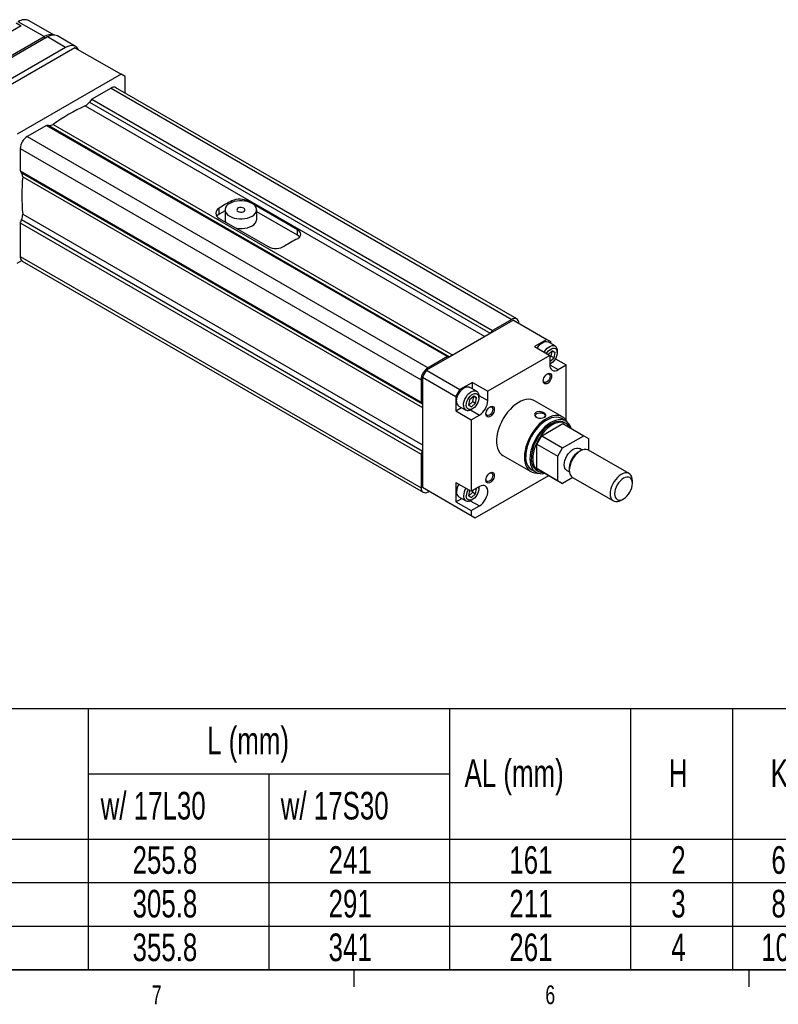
# Model space of a CAD drawing. Extents: x 11 to 4767017334454, y 5 to 5245463847269.
# Tile 2 of 6: x 74 to 170, y 6 to 130. Entities that reach past the tile are written whole.
import ezdxf
from ezdxf.enums import TextEntityAlignment as Align

# ---------------------------------------------------------------- set-up
doc = ezdxf.new("R2010")
doc.units = 0
doc.layers.get('0').update_dxf_attribs({"linetype": 'CONTINUOUS'})

# ---------------------------------------------------------------- blocks, each defined once
blk = doc.blocks.new('SW_TABLEANNOTATION_0')
at = {"color": 0, "linetype": 'CONTINUOUS'}
for p, q in [((160.38, 0), (0, 0)), ((66.39, 0), (66.39, -33.06)), ((112.15, 0), (112.15, -33.06)), ((135.03, 0), (135.03, -33.06)), ((147.98, 0), (147.98, -33.06)), ((66.39, -8.24), (112.15, -8.24)), ((89.27, -8.24), (89.27, -33.06)), ((0, -16.48), (160.38, -16.48)), ((0, -22.01), (160.38, -22.01)), ((0, -27.53), (160.38, -27.53)), ((0, -33.06), (160.38, -33.06))]:
    blk.add_line(p, q, dxfattribs=at)
at = {"color": 0, "linetype": 'CONTINUOUS', "width": 0.7}
for s, p in [('L (mm)', (81.45, -6.82)), ('AL (mm)', (114.04, -10.94)), ('H', (139.91, -10.94)), ('K', (152.8, -10.94)), ('w/ 17L30', (67.97, -15.06)), ('w/ 17S30', (90.77, -15.06)), ('255.8', (72.01, -21.94)), ('241', (96.83, -21.94)), ('161', (119.71, -21.94)), ('2', (140.21, -21.94)), ('6', (152.89, -21.94)), ('305.8', (72.01, -27.47)), ('291', (96.83, -27.47)), ('211', (119.71, -27.47)), ('3', (140.21, -27.47)), ('8', (152.89, -27.47)), ('355.8', (72.01, -33)), ('341', (96.83, -33)), ('261', (119.71, -33)), ('4', (140.21, -33)), ('10', (151.6, -33))]:
    blk.add_text(s, height=3.5, dxfattribs=at).set_placement(p, align=Align.BOTTOM_LEFT)

msp = doc.modelspace()

# ---------------------------------------------------------------- linework, layer by layer
at = {"color": 7, "linetype": 'CONTINUOUS'}
for p, q in [((73.1869, 129.9087), (73.8056, 129.5516)), ((76.7224, 128.1739), (73.4521, 130.0618)), ((77.9888, 128.3727), (74.827, 130.198)), ((73.8056, 129.5516), (63.3758, 123.5305)), ((65.7623, 121.8467), (76.7224, 128.1739)), ((77.1467, 128.133), (65.833, 121.6018)), ((79.4448, 126.8064), (77.1467, 128.133)), ((80.6947, 126.9301), (78.3966, 128.2568)), ((80.6304, 126.7709), (67.4853, 119.1823)), ((79.4448, 126.8064), (68.1311, 120.2751)), ((80.6304, 126.7709), (86.4641, 123.4032)), ((86.4641, 123.4032), (73.3189, 115.8147)), ((86.9626, 123.1153), (86.4641, 123.4032)), ((86.9626, 121.0519), (86.9626, 123.1153)), ((85.1948, 121.6498), (82.7464, 120.2364)), ((85.1948, 121.6498), (135.9297, 92.3611)), ((136.5547, 92.423), (85.8198, 121.7117)), ((82.7464, 120.2364), (82.4629, 119.8828)), ((82.4629, 119.8828), (133.1978, 90.5942)), ((82.7464, 120.2364), (133.4814, 90.9477)), ((81.9308, 119.4103), (132.5349, 90.1972)), ((77.0366, 116.9401), (74.5882, 115.5267)), ((77.0366, 116.9401), (127.7715, 87.6515)), ((77.3201, 116.9139), (77.0366, 116.9401)), ((77.3201, 116.9139), (128.055, 87.6253)), ((77.8522, 117.0558), (128.4563, 87.8427)), ((74.5882, 115.5267), (125.3231, 86.2381)), ((73.7043, 113.9958), (124.4392, 84.7071)), ((73.7043, 113.9958), (73.7043, 111.1685)), ((73.7043, 111.1685), (124.4392, 81.8799)), ((73.7043, 111.1685), (73.8688, 110.936)), ((73.8688, 110.936), (124.6037, 81.6474)), ((74.0119, 110.4042), (124.616, 81.1911)), ((102.7774, 107.1878), (102.6073, 107.286)), ((98.895, 105.6786), (98.895, 106.4597)), ((99.635, 106.1058), (98.895, 105.6786)), ((99.635, 106.2401), (99.635, 105.0153)), ((108.7945, 103.7142), (103.2767, 106.8996)), ((103.635, 105.0153), (103.635, 106.2401)), ((73.8688, 104.9973), (73.7043, 104.5749)), ((73.8688, 104.9973), (124.6037, 75.7086)), ((74.0119, 105.6944), (124.616, 76.4813)), ((98.895, 105.1429), (105.0822, 101.5711)), ((108.7945, 103.0253), (103.635, 106.0038)), ((73.7043, 104.5749), (124.4392, 75.2863)), ((73.7043, 104.5749), (73.7043, 100.3187)), ((108.7945, 103.0253), (108.7945, 103.7142)), ((73.3189, 99.4838), (73.8811, 99.8084)), ((73.7043, 100.3187), (124.4392, 71.0301)), ((73.9633, 99.7464), (124.6982, 70.4578)), ((135.9297, 92.3611), (133.4814, 90.9477)), ((136.1418, 92.2795), (133.176, 90.5673)), ((136.1418, 92.2795), (140.3845, 89.8302)), ((133.176, 90.5673), (128.0769, 87.6236)), ((133.4814, 90.9477), (133.1978, 90.5942)), ((140.3845, 89.8302), (138.7935, 88.9118)), ((140.3845, 89.8302), (140.8795, 89.5444)), ((138.7935, 88.9118), (140.738, 87.7892)), ((141.4078, 88.99), (140.5239, 89.5003)), ((140.8795, 89.295), (140.8795, 89.5444)), ((128.0769, 87.6236), (125.111, 85.9115)), ((127.7715, 87.6515), (125.3231, 86.2381)), ((128.055, 87.6253), (127.7715, 87.6515)), ((140.738, 87.7892), (132.8892, 83.2581)), ((140.5259, 87.912), (140.5258, 87.9117)), ((141.0385, 88.3666), (140.5259, 87.912)), ((140.738, 87.7892), (140.738, 86.6052)), ((140.738, 87.5188), (140.9229, 87.6827)), ((140.7638, 87.024), (141.2765, 87.4786)), ((140.9229, 87.6827), (141.0603, 88.354)), ((140.9229, 87.6827), (141.2765, 87.4786)), ((141.4138, 88.1498), (141.0385, 88.3666)), ((141.0603, 88.354), (141.0385, 88.3665)), ((141.0603, 88.354), (141.4138, 88.1498)), ((141.2765, 87.4786), (141.4138, 88.1498)), ((141.4596, 87.3723), (142.824, 86.5846)), ((141.6926, 88.1564), (141.6926, 88.3605)), ((140.738, 87.0389), (140.7638, 87.024)), ((140.738, 86.6867), (140.8973, 86.7786)), ((141.7987, 85.9927), (142.824, 86.5846)), ((142.824, 79.552), (142.824, 86.5846)), ((125.111, 85.9115), (124.616, 85.0542)), ((124.616, 85.0542), (124.616, 81.6293)), ((124.616, 85.0542), (128.8586, 82.6049)), ((125.111, 85.9115), (129.3536, 83.4623)), ((124.4392, 84.7071), (124.4392, 81.8799)), ((130.9446, 84.3807), (129.3536, 83.4623)), ((131.473, 83.2548), (130.5891, 83.765)), ((130.9446, 84.3807), (132.8892, 83.2581)), ((130.9446, 83.5598), (130.9446, 84.3807)), ((128.8586, 82.6049), (129.3536, 83.4623)), ((128.8586, 82.6049), (128.8586, 80.7677)), ((131.1037, 82.6313), (130.5911, 82.1767)), ((130.9881, 81.9474), (131.1254, 82.6187)), ((131.479, 82.4146), (131.1037, 82.6313)), ((131.1254, 82.6187), (131.1037, 82.6313)), ((131.1254, 82.6187), (131.479, 82.4146)), ((131.3416, 81.7433), (131.479, 82.4146)), ((131.7578, 82.4211), (131.7578, 82.6252)), ((132.8892, 82.0742), (132.8892, 83.2581)), ((124.4392, 81.8799), (124.6037, 81.6474)), ((124.616, 81.6293), (124.616, 75.741)), ((128.8586, 80.7677), (129.5697, 81.1782)), ((129.2142, 81.3834), (130.0981, 80.8731)), ((130.5911, 82.1767), (130.4537, 81.5055)), ((130.4537, 81.5055), (130.829, 81.2887)), ((130.4755, 81.4929), (130.9881, 81.9474)), ((130.829, 81.2887), (131.3416, 81.7433)), ((130.9881, 81.9474), (131.3416, 81.7433)), ((142.349, 80.0063), (138.8134, 82.0473)), ((128.8586, 80.7677), (130.8032, 79.6452)), ((130.7857, 80.9413), (130.9624, 81.0434)), ((130.8032, 79.6452), (131.8285, 80.237)), ((130.8032, 79.6452), (130.8032, 70.5815)), ((139.7127, 77.6038), (142.3997, 79.1549)), ((142.7543, 79.4836), (142.224, 79.7897)), ((142.3997, 79.1549), (145.0514, 77.6242)), ((142.8061, 79.165), (142.6293, 79.2671)), ((139.1117, 76.5627), (139.7127, 77.6038)), ((139.7127, 77.6038), (142.3644, 76.073)), ((142.3644, 76.073), (145.0514, 77.6242)), ((145.0514, 77.6242), (145.6524, 77.2771)), ((139.1117, 76.5627), (141.7633, 75.032)), ((139.1117, 73.4599), (139.1117, 76.5627)), ((145.6524, 77.2771), (145.6524, 75.7899)), ((124.6037, 75.7086), (124.4392, 75.2863)), ((124.4392, 75.2863), (124.4392, 71.0301)), ((124.616, 75.741), (124.616, 71.0913)), ((134.8138, 75.1189), (138.3493, 73.0779)), ((141.7633, 75.032), (142.3644, 76.073)), ((141.7633, 71.9291), (141.7633, 75.032)), ((144.6269, 75.7054), (144.3441, 75.5421)), ((144.827, 75.8045), (144.5078, 75.9888)), ((150.7889, 72.8246), (145.627, 75.8045)), ((131.2982, 67.2337), (140.5975, 72.602)), ((138.4743, 73.2944), (139.0046, 72.9882)), ((139.1117, 73.4599), (141.7633, 71.9291)), ((139.7127, 73.1128), (139.1117, 73.4599)), ((139.1296, 73.2047), (139.3064, 73.1027)), ((139.7127, 73.1128), (142.3644, 71.582)), ((142.908, 73.2174), (143.2271, 73.0332)), ((143.2129, 73.5826), (143.2129, 73.256)), ((143.6272, 72.3403), (148.7891, 69.3604)), ((128.8586, 71.7041), (130.8032, 70.5815)), ((128.8586, 71.7041), (128.8586, 69.2545)), ((131.8285, 71.1734), (130.8032, 70.5815)), ((131.7578, 70.9283), (131.7578, 71.1324)), ((142.3644, 71.582), (141.7633, 71.9291)), ((143.6526, 72.3257), (142.3644, 71.582)), ((151.2032, 71.5824), (151.2032, 71.9089)), ((124.616, 71.0913), (130.8032, 67.5195)), ((124.616, 71.0913), (125.111, 70.8055)), ((125.111, 70.8055), (131.2982, 67.2337)), ((125.3231, 70.5197), (125.4646, 70.6013)), ((129.2142, 69.8906), (130.0981, 69.3803)), ((130.5911, 70.6839), (130.4537, 70.0127)), ((130.4537, 70.0127), (130.829, 69.7959)), ((130.4755, 70.0001), (130.9881, 70.4546)), ((130.6048, 70.6961), (130.5911, 70.6839)), ((130.829, 69.7959), (131.3416, 70.2505)), ((130.9881, 70.4546), (131.0423, 70.7196)), ((130.9881, 70.4546), (131.3416, 70.2505)), ((131.3416, 70.2505), (131.479, 70.9218)), ((131.479, 70.9218), (131.4358, 70.9467)), ((131.4358, 70.9467), (131.479, 70.9218)), ((128.8586, 69.2545), (129.5874, 69.6752)), ((128.8586, 69.2545), (130.8032, 68.1319)), ((130.7857, 69.4485), (130.9624, 69.5506)), ((130.8032, 68.1319), (131.8285, 68.7238)), ((149.7892, 69.4596), (150.072, 69.6229)), ((130.8032, 68.1319), (130.8032, 67.5195)), ((130.8032, 67.5195), (131.2982, 67.2337)), ((415.9568, 9.9587), (15.9068, 9.9587)), ((115.9129, 9.9587), (115.9129, 7.8048)), ((165.9192, 9.9587), (165.9192, 7.8048))]:
    msp.add_line(p, q, dxfattribs=at)
at = {"color": 8, "linetype": 'CONTINUOUS'}
for p, q in [((76.7224, 128.1739), (76.8462, 127.9595)), ((100.486, 107.1851), (100.486, 107.3782)), ((102.6073, 107.2491), (102.6073, 107.286)), ((140.738, 86.605), (141.7987, 85.9927)), ((131.7533, 82.7299), (132.8892, 82.0742)), ((130.6927, 80.8927), (131.8285, 80.237)), ((130.6729, 69.3909), (131.8285, 68.7238))]:
    msp.add_line(p, q, dxfattribs=at)
at = {"color": 7, "linetype": 'CONTINUOUS', "flags": 128}
for points in [[(79.6797, 126.222), (79.4842, 126.1186), (79.3962, 126.0584)], [(81.0629, 126.5212), (81.0199, 126.6011), (80.875, 126.7905), (80.6948, 126.9301), (80.4839, 127.0164), (80.2474, 127.0472), (79.9911, 127.0218), (79.7213, 126.9409), (79.4448, 126.8064)], [(100.2208, 105.4237), (100.4879, 105.2943), (100.7898, 105.1937), (101.1174, 105.1249), (101.4607, 105.0899), (101.8093, 105.0899), (102.1527, 105.1249), (102.4803, 105.1937), (102.7822, 105.2943), (103.0492, 105.4237), (103.2733, 105.5779), (103.4477, 105.7522), (103.5669, 105.9413), (103.6274, 106.1395), (103.6274, 106.3407), (103.5669, 106.5389), (103.4477, 106.728), (103.2733, 106.9023), (103.0492, 107.0565), (102.7822, 107.1859), (102.4803, 107.2865), (102.1527, 107.3553), (101.8093, 107.3903), (101.4607, 107.3903), (101.1174, 107.3553), (100.7898, 107.2865), (100.4879, 107.1859), (100.2208, 107.0565), (99.9967, 106.9023), (99.8224, 106.728), (99.7032, 106.5389), (99.6426, 106.3407), (99.6426, 106.1395), (99.7032, 105.9413), (99.8224, 105.7522), (99.9967, 105.5779), (100.2208, 105.4237)], [(101.2815, 106.036), (101.4237, 105.9785), (101.5915, 105.9526), (101.7644, 105.9613), (101.9218, 106.0037), (102.0446, 106.0745), (102.118, 106.1654), (102.1331, 106.2653), (102.0882, 106.3621), (101.9886, 106.4442), (101.8463, 106.5017), (101.6786, 106.5276), (101.5056, 106.5189), (101.3482, 106.4765), (101.2255, 106.4057), (101.1521, 106.3148), (101.1369, 106.2149), (101.1819, 106.1181), (101.2815, 106.036)], [(98.895, 105.6786), (98.7085, 105.5474), (98.5915, 105.4264)], [(101.0188, 103.9169), (101.1174, 103.9001), (101.4607, 103.8651), (101.8093, 103.8651), (102.1527, 103.9001), (102.4803, 103.9689), (102.7822, 104.0695), (103.0492, 104.1989), (103.2733, 104.3531), (103.4477, 104.5273), (103.5669, 104.7165), (103.6274, 104.9147), (103.635, 105.0153)], [(108.7945, 102.5818), (109.086, 102.7969), (109.2247, 103.0499), (109.195, 103.3163), (108.9999, 103.5694), (108.7945, 103.7142)], [(109.0832, 102.7912), (108.981, 102.8941), (108.7945, 103.0253)], [(73.8811, 99.8084), (73.9472, 99.7562), (73.9633, 99.7464)], [(139.149, 88.7065), (139.1859, 88.7683), (139.3503, 89.0012), (139.536, 89.2038), (139.7348, 89.3674), (139.9381, 89.4847), (140.1369, 89.5507), (140.3226, 89.5624), (140.4871, 89.5194), (140.5239, 89.5003)], [(140.0329, 88.1963), (140.0698, 88.258), (140.2342, 88.4909), (140.4199, 88.6936), (140.6187, 88.8571), (140.822, 88.9745), (141.0208, 89.0405), (141.2065, 89.0522), (141.3709, 89.0092), (141.5069, 88.9132), (141.6086, 88.7686), (141.6714, 88.5817), (141.6926, 88.3605)], [(140.3347, 88.0221), (140.4221, 88.1598), (140.5821, 88.3588), (140.759, 88.5221), (140.9434, 88.6409), (141.1253, 88.7089), (141.2949, 88.7223), (141.443, 88.6805), (141.5618, 88.5856), (141.6447, 88.4429), (141.6873, 88.2599), (141.6873, 88.0467), (141.6447, 87.8145), (141.5618, 87.5761), (141.443, 87.3441), (141.2949, 87.1312), (141.1253, 86.9489), (140.9434, 86.8068), (140.759, 86.7128), (140.738, 86.7053)], [(139.9083, 84.5556), (139.9298, 84.7406), (139.9925, 84.9353), (140.0913, 85.1241), (140.2183, 85.2917), (140.3631, 85.4244), (140.5141, 85.5115), (140.6589, 85.546), (140.7859, 85.5251), (140.8847, 85.4504), (140.9474, 85.3281), (140.9689, 85.1679), (140.9474, 84.983), (140.8847, 84.7882), (140.7859, 84.5994), (140.6589, 84.4319), (140.5141, 84.2992), (140.3631, 84.212), (140.2183, 84.1775), (140.0913, 84.1985), (139.9925, 84.2731), (139.9298, 84.3955), (139.9083, 84.5556)], [(140.3883, 85.4424), (140.4773, 85.4719), (140.5985, 85.4706), (140.6946, 85.415), (140.7564, 85.3108), (140.7777, 85.1679), (140.7564, 85.0005), (140.6946, 84.8249), (140.5985, 84.6584), (140.4773, 84.5171), (140.343, 84.415), (140.2086, 84.362), (140.0875, 84.3634), (139.9913, 84.4189), (139.9295, 84.5232), (139.9106, 84.6149)], [(128.9294, 82.0129), (128.9506, 82.2586), (129.0134, 82.5181), (129.115, 82.7801), (129.2511, 83.033), (129.4155, 83.2659), (129.6012, 83.4686), (129.8, 83.6321), (130.0033, 83.7495), (130.2021, 83.8154), (130.3878, 83.8272), (130.5522, 83.7841), (130.5891, 83.765)], [(129.8132, 81.5027), (129.8345, 81.7484), (129.8973, 82.0079), (129.9989, 82.2698), (130.1349, 82.5227), (130.2994, 82.7556), (130.4851, 82.9583), (130.6839, 83.1219), (130.8871, 83.2392), (131.086, 83.3052), (131.2716, 83.3169), (131.4361, 83.2739), (131.5721, 83.178), (131.6737, 83.0334), (131.7365, 82.8464), (131.7578, 82.6252), (131.7578, 82.6252)], [(130.1668, 81.5027), (130.1882, 81.7269), (130.2514, 81.9638), (130.3529, 82.2006), (130.4873, 82.4245), (130.6472, 82.6235), (130.8242, 82.7868), (131.0085, 82.9057), (131.1904, 82.9736), (131.36, 82.9871), (131.5082, 82.9452), (131.6269, 82.8504), (131.7098, 82.7076), (131.7524, 82.5247), (131.7524, 82.3114), (131.7098, 82.0793), (131.6269, 81.8408), (131.5082, 81.6089), (131.36, 81.396), (131.1904, 81.2136), (131.0085, 81.0716), (130.8242, 80.9775), (130.6472, 80.9365), (130.4873, 80.9508), (130.3529, 81.0196), (130.2514, 81.1393), (130.1882, 81.3032), (130.1668, 81.5027)], [(132.6583, 80.3703), (132.6798, 80.5552), (132.7425, 80.75), (132.8413, 80.9388), (132.9683, 81.1063), (133.1131, 81.239), (133.2641, 81.3262), (133.4089, 81.3607), (133.5359, 81.3397), (133.6347, 81.2651), (133.6974, 81.1427), (133.7189, 80.9826), (133.6974, 80.7977), (133.6347, 80.6029), (133.5359, 80.4141), (133.4089, 80.2465), (133.2641, 80.1138), (133.1131, 80.0267), (132.9683, 79.9922), (132.8413, 80.0131), (132.7425, 80.0878), (132.6798, 80.2101), (132.6583, 80.3703)], [(133.1383, 81.2571), (133.2273, 81.2866), (133.3485, 81.2852), (133.4446, 81.2297), (133.5064, 81.1254), (133.5277, 80.9826), (133.5064, 80.8152), (133.4446, 80.6396), (133.3485, 80.473), (133.2273, 80.3318), (133.093, 80.2297), (132.9586, 80.1767), (132.8375, 80.178), (132.7413, 80.2336), (132.6795, 80.3379), (132.6606, 80.4296)], [(138.8134, 82.0473), (138.6538, 82.1258), (138.3759, 82.2077), (138.0743, 82.2346), (137.7536, 82.2063), (137.4187, 82.1229), (137.0746, 81.986), (136.7265, 81.7974), (136.3797, 81.5601), (136.0396, 81.2777), (135.7111, 80.9545), (135.3994, 80.5953), (135.1091, 80.2055), (134.8446, 79.7912), (134.61, 79.3586), (134.4088, 78.9142), (134.2441, 78.4649), (134.1183, 78.0173), (134.0333, 77.5782), (133.9905, 77.1544), (133.9905, 76.7523), (134.0333, 76.3779), (134.1183, 76.037), (134.2441, 75.7346), (134.4088, 75.4754), (134.61, 75.2634), (134.8138, 75.1189)], [(142.9361, 79.356), (142.9187, 79.3905), (142.7539, 79.6497), (142.5527, 79.8618), (142.3181, 80.0235), (142.0536, 80.1325), (141.7633, 80.1871), (141.4516, 80.1863), (141.1232, 80.1304), (140.783, 80.02), (140.4362, 79.857), (140.0882, 79.6436), (139.744, 79.3833), (139.4091, 79.0799), (139.0884, 78.738), (138.7868, 78.3628), (138.5089, 77.9601), (138.2589, 77.5358), (138.0406, 77.0965), (137.8573, 76.6487), (137.7117, 76.1994), (137.6061, 75.7552), (137.5421, 75.323), (137.5207, 74.9092)], [(142.224, 79.7897), (142.1318, 79.838), (141.8662, 79.9292), (141.5756, 79.9649), (141.2649, 79.9444), (140.9392, 79.8679), (140.6038, 79.7369), (140.2641, 79.5535), (139.9259, 79.3205), (139.5947, 79.042), (139.2758, 78.7224), (138.9745, 78.367), (138.6959, 77.9816), (138.4443, 77.5726), (138.2241, 77.1467), (138.0387, 76.7109), (137.8913, 76.2723), (137.7842, 75.8381), (137.7193, 75.4154), (137.6975, 75.0113)], [(140.2539, 80.2493), (140.2079, 80.3555), (140.0815, 80.474), (139.8834, 80.578), (139.6363, 80.6501), (139.3749, 80.6737), (139.1425, 80.6408), (138.97, 80.5612), (138.8624, 80.4502), (138.817, 80.3172), (138.8395, 80.1709), (138.9387, 80.0281), (139.1142, 79.9135), (139.3479, 79.8482), (139.609, 79.8406), (139.8561, 79.8848), (140.0506, 79.9627), (140.1799, 80.0571), (140.2466, 80.1615), (140.2539, 80.2493)], [(139.1013, 79.9163), (138.9882, 80.0061), (138.9288, 80.1117), (138.9288, 80.2227), (138.9882, 80.3283), (139.1013, 80.4182), (139.2569, 80.4834), (139.4398, 80.5177), (139.6321, 80.5177), (139.815, 80.4834), (139.9707, 80.4182), (140.0837, 80.3283), (140.1431, 80.2227), (140.1431, 80.1117), (140.0837, 80.0061), (139.9707, 79.9163)], [(143.425, 78.5631), (143.396, 78.6536), (143.2685, 78.9436), (143.1018, 79.1893), (142.8986, 79.3864), (142.6622, 79.5318), (142.3965, 79.6231), (142.106, 79.6587), (141.7952, 79.6382), (141.4695, 79.5618), (141.1341, 79.4308), (140.7945, 79.2473), (140.4563, 79.0144), (140.125, 78.7358), (139.8061, 78.4162), (139.5049, 78.0608), (139.2262, 77.6755), (138.9747, 77.2665), (138.7544, 76.8406), (138.569, 76.4047), (138.4216, 75.9661), (138.3145, 75.5319), (138.2496, 75.1093), (138.2278, 74.7051)], [(142.6293, 79.2671), (142.3861, 79.373), (142.1169, 79.4253), (141.8266, 79.423), (141.52, 79.3662), (141.2025, 79.2558), (140.8795, 79.0938), (140.5564, 78.8829), (140.2389, 78.6266), (139.9324, 78.3295), (139.642, 77.9966), (139.3729, 77.6335), (139.1295, 77.2465), (138.916, 76.8422), (138.7362, 76.4276), (138.593, 76.0096), (138.4889, 75.5956), (138.4258, 75.1924), (138.4046, 74.8072)], [(143.2999, 78.6353), (143.1995, 78.8001), (143.0197, 79.0071), (142.8062, 79.1649), (142.5628, 79.2709), (142.2937, 79.3232), (142.0033, 79.321), (141.6968, 79.2642), (141.3793, 79.1538), (141.0562, 78.9918), (140.7332, 78.7808), (140.4157, 78.5246), (140.1091, 78.2275), (139.8188, 77.8945), (139.5496, 77.5314), (139.3062, 77.1444), (139.0928, 76.7402), (138.9129, 76.3255), (138.7698, 75.9076), (138.6657, 75.4935), (138.6025, 75.0904), (138.5814, 74.7051)], [(137.5207, 74.9092), (137.5421, 74.5203), (137.6061, 74.1619), (137.7117, 73.8396), (137.8573, 73.5583), (138.0406, 73.3223), (138.2589, 73.135), (138.5089, 72.9994), (138.7868, 72.9175), (139.0884, 72.8905), (139.206, 72.8946)], [(142.908, 73.2174), (142.9079, 73.2175), (142.7672, 73.3342), (142.6626, 73.4997), (142.5983, 73.7076), (142.5765, 73.95), (142.5983, 74.2174), (142.6626, 74.4996), (142.7672, 74.7859), (142.9079, 75.0651), (143.0793, 75.3265), (143.2749, 75.5602), (143.4872, 75.757), (143.7079, 75.9096), (143.9286, 76.0119), (144.1408, 76.0601), (144.3364, 76.0522), (144.5078, 75.9888)], [(145.627, 75.8045), (145.5362, 75.8482), (145.3342, 75.8949), (145.1108, 75.8863), (144.8727, 75.8225), (144.6271, 75.7055), (144.3816, 75.5389), (144.1434, 75.3278), (143.92, 75.0785), (143.7181, 74.7987), (143.5438, 74.4967), (143.4024, 74.1819), (143.2982, 73.8638), (143.2344, 73.552), (143.2129, 73.256)], [(138.2278, 74.7051), (138.2496, 74.3262), (138.3145, 73.9785), (138.4216, 73.6679), (138.569, 73.3995), (138.7544, 73.1777), (138.9747, 73.0061), (139.2262, 72.8875), (139.5049, 72.8239), (139.8061, 72.8163), (140.125, 72.8649), (140.1371, 72.8678)], [(138.5814, 74.7051), (138.6025, 74.3443), (138.6657, 74.0142), (138.7698, 73.7202), (138.9129, 73.4676), (139.0928, 73.2606), (139.3062, 73.1028), (139.5496, 72.9968), (139.8188, 72.9445), (140.012, 72.94)], [(132.6583, 71.9982), (132.6798, 72.1832), (132.7425, 72.3779), (132.8413, 72.5667), (132.9683, 72.7343), (133.1131, 72.867), (133.2641, 72.9541), (133.4089, 72.9886), (133.5359, 72.9677), (133.6347, 72.893), (133.6974, 72.7707), (133.7189, 72.6106), (133.6974, 72.4256), (133.6347, 72.2309), (133.5359, 72.0421), (133.4089, 71.8745), (133.2641, 71.7418), (133.1131, 71.6547), (132.9683, 71.6202), (132.8413, 71.6411), (132.7425, 71.7158), (132.6798, 71.8381), (132.6583, 71.9982)], [(133.1383, 72.885), (133.2273, 72.9146), (133.3485, 72.9132), (133.4446, 72.8577), (133.5064, 72.7534), (133.5277, 72.6106), (133.5064, 72.4432), (133.4446, 72.2676), (133.3485, 72.101), (133.2273, 71.9598), (133.093, 71.8576), (132.9586, 71.8047), (132.8375, 71.806), (132.7413, 71.8615), (132.6795, 71.9658), (132.6606, 72.0576)], [(151.2032, 71.9089), (151.1817, 72.1801), (151.1179, 72.4183), (151.0138, 72.6161), (150.8724, 72.7677), (150.698, 72.8683), (150.4961, 72.915), (150.2727, 72.9064), (150.0346, 72.8426), (149.789, 72.7256), (149.5434, 72.559), (149.3053, 72.3479), (149.0819, 72.0986), (148.88, 71.8188), (148.7057, 71.5169), (148.5643, 71.2021), (148.4601, 70.8839), (148.3963, 70.5721), (148.3748, 70.2761)], [(148.9405, 70.2761), (148.9622, 70.0338), (149.0266, 69.8259), (149.1311, 69.6604), (149.2719, 69.5436), (149.4433, 69.4801), (149.6389, 69.4723), (149.8511, 69.5205), (150.0719, 69.6228), (150.2926, 69.7753), (150.5048, 69.9722), (150.7004, 70.2058), (150.8719, 70.4673), (151.0126, 70.7465), (151.1171, 71.0327), (151.1815, 71.315), (151.2032, 71.5824), (151.1815, 71.8247), (151.1171, 72.0326), (151.0126, 72.1981), (150.8719, 72.3149), (150.7004, 72.3784), (150.5048, 72.3862), (150.2926, 72.338), (150.0719, 72.2357), (149.8511, 72.0832), (149.6389, 71.8863), (149.4433, 71.6527), (149.2719, 71.3912), (149.1311, 71.112), (149.0266, 70.8258), (148.9622, 70.5436), (148.9405, 70.2761)], [(131.7379, 71.1211), (131.7524, 71.0319), (131.7524, 70.8186), (131.7098, 70.5864), (131.6269, 70.348), (131.5082, 70.1161), (131.36, 69.9032), (131.1904, 69.7208), (131.0085, 69.5787), (130.8242, 69.4847), (130.6472, 69.4437), (130.4873, 69.458), (130.3529, 69.5268), (130.2514, 69.6464), (130.1882, 69.8104), (130.1668, 70.0099), (130.1668, 70.0099)], [(131.8285, 68.7238), (132.049, 68.8779), (132.2599, 69.0788), (132.4519, 69.3176), (132.6167, 69.5841), (132.7471, 69.8665), (132.8372, 70.1525), (132.8833, 70.4296), (132.8833, 70.6856), (132.8372, 70.9095), (132.7471, 71.0913), (132.6167, 71.2232), (132.4519, 71.2994), (132.2599, 71.3166), (132.049, 71.274), (131.8285, 71.1734)], [(148.3748, 70.2761), (148.3963, 70.005), (148.4601, 69.7668), (148.5643, 69.569), (148.7057, 69.4174), (148.88, 69.3168), (149.0819, 69.27), (149.3053, 69.2787), (149.5434, 69.3425), (149.789, 69.4595), (149.7892, 69.4596)]]:
    msp.add_lwpolyline(points, dxfattribs=at)
at = {"color": 7, "linetype": 'CONTINUOUS'}
for centre, radius, start, end in [((74.2562, 128.9517), 1.3707, 65.392714, 125.917745), ((77.5472, 127.0045), 1.431, 73.095965, 125.193696), ((77.8777, 127.1238), 1.2461, 65.392714, 125.917745), ((85.561, 121.1387), 0.6287, 65.692881, 125.617577), ((80.921, 121.0835), 1.9543, 301.112365, 322.093577), ((91.5954, 97.9591), 23.5278, 114.253455, 125.741169), ((77.3603, 117.8319), 0.9189, 267.491002, 302.369102), ((75.6233, 113.9085), 1.921, 122.605478, 177.394522), ((73.0936, 110.4422), 0.9191, 357.628706, 32.500413), ((97.4273, 108.0493), 23.5335, 174.257075, 185.742925), ((111.4611, 86.5294), 23.5611, 117.763056, 122.231567), ((101.4554, 105.2309), 2.3559, 60.728157, 114.296461), ((99.2049, 105.8013), 0.7277, 115.20784, 244.79216), ((72.0576, 105.7324), 1.9546, 337.906532, 358.885384), ((100.3641, 105.0235), 0.7291, 180.646769, 209.947984), ((119.7696, 81.733), 23.5611, 117.763056, 122.231567), ((106.0587, 103.5541), 2.2103, 243.781478, 301.193903), ((74.3996, 100.2738), 0.6967, 176.300247, 221.909892), ((136.2747, 91.9448), 0.5407, 354.408222, 129.645925), ((131.3153, 92.1037), 2.413, 320.452231, 321.275016), ((128.1113, 88.2345), 0.6118, 264.722082, 266.776035), ((126.3582, 84.6198), 1.921, 122.605478, 177.394522), ((141.3847, 86.5003), 0.6551, 170.785963, 309.203285), ((124.104, 81.2941), 0.6119, 33.215394, 35.269046), ((129.6098, 81.9416), 0.6842, 174.013678, 234.674142), ((130.4079, 81.4098), 0.6018, 171.121334, 308.884043), ((130.5863, 82.179), 2.3052, 302.605478, 357.394522), ((122.3549, 76.5842), 2.4132, 338.724737, 339.547473), ((139.4822, 74.7846), 1.799, 172.759824, 235.927995), ((145.6693, 73.4708), 2.4589, 122.611207, 177.39417), ((140.0634, 74.5925), 1.6727, 172.624547, 236.063273), ((144.1858, 73.1446), 0.9792, 173.466744, 235.221076), ((130.929, 70.448), 2.0009, 148.492409, 177.935258), ((124.9781, 70.9427), 0.5459, 170.785963, 309.203285), ((129.6098, 70.4488), 0.6842, 174.013678, 234.674142), ((130.4079, 69.917), 0.6018, 171.121334, 308.884043), ((131.8129, 69.9378), 2.0009, 148.492409, 177.935258), ((131.8203, 69.9457), 1.6547, 148.543116, 177.779184)]:
    msp.add_arc(centre, radius, start, end, dxfattribs=at)

# ---------------------------------------------------------------- block references
msp.add_blockref('SW_TABLEANNOTATION_0', (15.9068, 43.0183), dxfattribs=at)

# ---------------------------------------------------------------- texts
at = {"color": 7, "linetype": 'CONTINUOUS', "width": 0.7}
for s, p in [('7', (90.3586, 4.8872)), ('6', (140.1782, 4.8973))]:
    msp.add_text(s, height=2.3813, dxfattribs=at).set_placement(p, align=Align.BOTTOM_LEFT)

doc.saveas('drawing.dxf')
